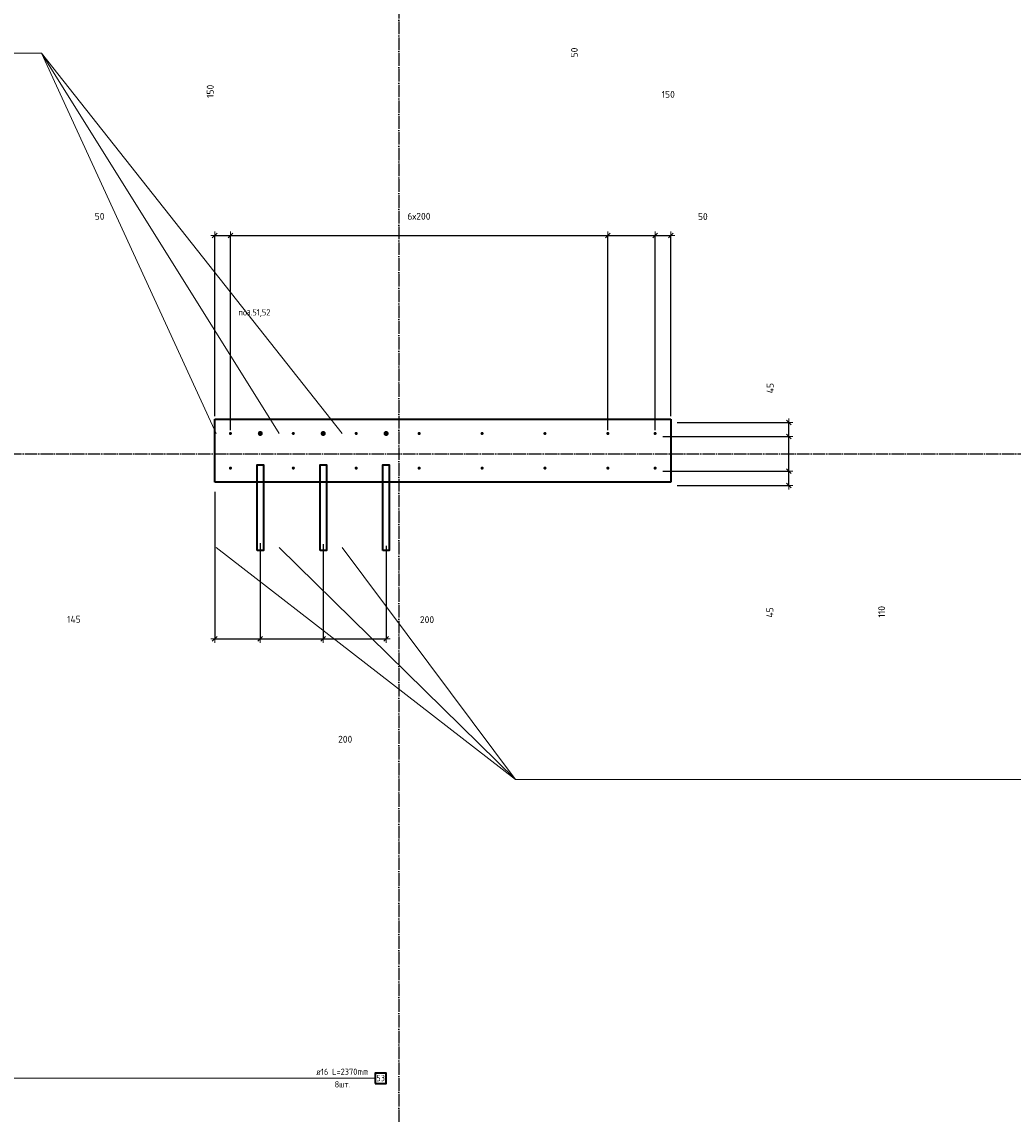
# Model space of a CAD drawing. Header units: millimetres. Extents: x 27309 to 183995, y -852 to 48500.
# Tile 19 of 93: x 130702 to 133853, y 34602 to 38073. Entities that reach past the tile are written whole.
import ezdxf

# ---------------------------------------------------------------- set-up
doc = ezdxf.new("R2010")
doc.units = ezdxf.units.MM
doc.header["$PDMODE"] = 65
doc.linetypes.add('______11', pattern=[50, 40, -5, 0, -5])
doc.linetypes.add('______5', pattern=[110, 80, -10, 10, -10])
for name, color, linetype, lineweight in [('Standard', 7, 'Continuous', 25), ('Арм.стержн. Выпуски', 180, 'Continuous', 35), ('Размерная линия_ общее', 7, 'Continuous', 13)]:
    doc.layers.add(name, color=color, linetype=linetype, lineweight=lineweight)
doc.layers.add('Осевая линия_ общее', color=7, linetype='______5', lineweight=13, true_color=0xa0a0a0)
doc.styles.add('ISOCPEUR', font='ISOCPEUR')
doc.dimstyles.new('DIMSTYLE_3', dxfattribs={"dimtxt": 22, "dimasz": 25, "dimexe": 0, "dimexo": 0, "dimgap": 11, "dimtad": 2, "dimdec": 0, "dimrnd": 5, "dimzin": 12, "dimdsep": 46, "dimtxsty": 'ISOCPEUR', "dimblk1": 'ALL_ML_STRICH', "dimblk2": 'ALL_ML_STRICH', "dimsah": 1, "dimcen": 0, "dimclrd": 7, "dimclre": 256, "dimclrt": 7, "dimadec": 0, "dimazin": 0, "dimtfac": 1, "dimtdec": 0, "dimtix": 1, "dimtmove": 2, "dimatfit": 3, "dimfxl": 0, "dimtzin": 0, "dimlwd": 0, "dimlwe": -3, "dimarcsym": 0})
doc.dimstyles.new('DIMSTYLE_5', dxfattribs={"dimtxt": 22, "dimasz": 25, "dimexe": 0, "dimexo": 0, "dimgap": 11, "dimtad": 2, "dimdec": 0, "dimrnd": 5, "dimzin": 12, "dimdsep": 46, "dimtxsty": 'ISOCPEUR', "dimblk1": 'ALL_ML_STRICH', "dimblk2": 'ALL_ML_STRICH', "dimsah": 1, "dimcen": 0, "dimclrd": 7, "dimclre": 256, "dimclrt": 7, "dimadec": 0, "dimazin": 0, "dimtfac": 1, "dimtdec": 0, "dimtix": 1, "dimtmove": 2, "dimatfit": 3, "dimfxl": 0, "dimtvp": 1.2, "dimtzin": 0, "dimlwd": 0, "dimlwe": -3, "dimarcsym": 0})
doc.dimstyles.new('DIMSTYLE_7', dxfattribs={"dimtxt": 22, "dimasz": 25, "dimexe": 0, "dimexo": 0, "dimgap": 11, "dimtad": 0, "dimdec": 0, "dimrnd": 5, "dimzin": 12, "dimdsep": 46, "dimtxsty": 'ISOCPEUR', "dimblk1": 'ALL_ML_STRICH', "dimblk2": 'ALL_ML_STRICH', "dimsah": 1, "dimcen": 0, "dimclrd": 7, "dimclre": 256, "dimclrt": 7, "dimadec": 0, "dimazin": 0, "dimtfac": 1, "dimtdec": 0, "dimtix": 1, "dimtmove": 2, "dimatfit": 3, "dimfxl": 0, "dimtzin": 0, "dimlwd": 0, "dimlwe": -3, "dimarcsym": 0})

# ---------------------------------------------------------------- blocks, each defined once
blk = doc.blocks.new('ALL_ML_STRICH')
at = {"color": 0, "linetype": 'ByBlock', "lineweight": -2}
for p, q in [((-1, 0), (0.5, 0)), ((-0.3, -0.3), (0.3, 0.3)), ((0, -0.5), (0, 0.5))]:
    blk.add_line(p, q, dxfattribs=at)
blk = doc.blocks.new('*D54')
at = {"layer": 'DEFPOINTS', "color": 7, "linetype": 'Continuous', "lineweight": 13, "transparency": 33554687}
for p in [(131945, 38370), (131990, 38320), (132518.5, 38320)]:
    blk.add_point(p, dxfattribs=at)
at = {"layer": 'Размерная линия_ общее', "color": 253, "linetype": 'Continuous', "lineweight": -2, "true_color": 0xa0a0a0, "transparency": 33554687}
for p, q in [((131965, 38370), (132518.5, 38370)), ((132010, 38320), (132518.5, 38320))]:
    blk.add_line(p, q, dxfattribs=at)
at = {"layer": 'Размерная линия_ общее', "color": 7, "linetype": 'Continuous', "lineweight": -2, "transparency": 33554687}
blk.add_line((132518.5, 38320), (132518.5, 38370), dxfattribs=at)
at = {"layer": 'Размерная линия_ общее', "color": 7, "linetype": 'Continuous', "lineweight": 13, "transparency": 33554687, "xscale": 25, "yscale": 25, "zscale": 25}
for p, rotation in [((132518.5, 38370), 90), ((132518.5, 38320), 270)]:
    blk.add_blockref('ALL_ML_STRICH', p, dxfattribs=dict(at, rotation=rotation))
at = {"layer": 'Размерная линия_ общее', "color": 7, "linetype": 'Continuous', "lineweight": 13, "transparency": 33554687, "insert": (132458.2, 37975.5), "char_height": 22, "width": 44, "attachment_point": 5, "rotation": 90, "style": 'ISOCPEUR'}
blk.add_mtext('\\A1;{50}', dxfattribs=at)
blk = doc.blocks.new('*D67')
at = {"layer": 'DEFPOINTS', "color": 7, "linetype": 'Continuous', "lineweight": 13, "transparency": 33554687}
for p in [(131631.5, 38470), (131362.1, 38320), (131810, 38320)]:
    blk.add_point(p, dxfattribs=at)
at = {"layer": 'Размерная линия_ общее', "color": 253, "linetype": 'Continuous', "lineweight": -2, "true_color": 0xa0a0a0, "transparency": 33554687}
for p, q in [((131611.5, 38470), (131362.1, 38470)), ((131790, 38320), (131362.1, 38320))]:
    blk.add_line(p, q, dxfattribs=at)
at = {"layer": 'Размерная линия_ общее', "color": 7, "linetype": 'Continuous', "lineweight": -2, "transparency": 33554687}
blk.add_line((131362.1, 38320), (131362.1, 38470), dxfattribs=at)
at = {"layer": 'Размерная линия_ общее', "color": 7, "linetype": 'Continuous', "lineweight": 13, "transparency": 33554687, "xscale": 25, "yscale": 25, "zscale": 25}
for p, rotation in [((131362.1, 38470), 90), ((131362.1, 38320), 270)]:
    blk.add_blockref('ALL_ML_STRICH', p, dxfattribs=dict(at, rotation=rotation))
at = {"layer": 'Размерная линия_ общее', "color": 7, "linetype": 'Continuous', "lineweight": 13, "transparency": 33554687, "insert": (131300.9, 37852.1), "char_height": 22, "width": 66, "attachment_point": 5, "rotation": 90, "style": 'ISOCPEUR'}
blk.add_mtext('\\A1;{150}', dxfattribs=at)
blk = doc.blocks.new('*D445')
at = {"layer": 'DEFPOINTS', "color": 7, "linetype": 'Continuous', "lineweight": 13, "transparency": 33554687}
for p in [(131315, 36600), (131460, 36436.4), (131315, 36112.2)]:
    blk.add_point(p, dxfattribs=at)
at = {"layer": 'Размерная линия_ общее', "color": 253, "linetype": 'Continuous', "lineweight": -2, "true_color": 0xa0a0a0, "transparency": 33554687}
for p, q in [((131315, 36580), (131315, 36112.2)), ((131460, 36416.4), (131460, 36112.2))]:
    blk.add_line(p, q, dxfattribs=at)
at = {"layer": 'Размерная линия_ общее', "color": 7, "linetype": 'Continuous', "lineweight": -2, "transparency": 33554687}
blk.add_line((131315, 36112.2), (131460, 36112.2), dxfattribs=at)
at = {"layer": 'Размерная линия_ общее', "color": 7, "linetype": 'Continuous', "lineweight": 13, "transparency": 33554687, "xscale": 25, "yscale": 25, "zscale": 25, "rotation": 180}
blk.add_blockref('ALL_ML_STRICH', (131315, 36112.2), dxfattribs=at)
at = {"layer": 'Размерная линия_ общее', "color": 7, "linetype": 'Continuous', "lineweight": 13, "transparency": 33554687, "xscale": 25, "yscale": 25, "zscale": 25}
blk.add_blockref('ALL_ML_STRICH', (131460, 36112.2), dxfattribs=at)
at = {"layer": 'Размерная линия_ общее', "color": 7, "linetype": 'Continuous', "lineweight": 13, "transparency": 33554687, "insert": (130867.4, 36174.6), "char_height": 22, "width": 66, "attachment_point": 5, "style": 'ISOCPEUR'}
blk.add_mtext('\\A1;{145}', dxfattribs=at)
blk = doc.blocks.new('*D446')
at = {"layer": 'DEFPOINTS', "color": 7, "linetype": 'Continuous', "lineweight": 13, "transparency": 33554687}
for p in [(131460, 36436.4), (131660, 36433), (131460, 36112.2)]:
    blk.add_point(p, dxfattribs=at)
at = {"layer": 'Размерная линия_ общее', "color": 253, "linetype": 'Continuous', "lineweight": -2, "true_color": 0xa0a0a0, "transparency": 33554687}
for p, q in [((131460, 36416.4), (131460, 36112.2)), ((131660, 36413), (131660, 36112.2))]:
    blk.add_line(p, q, dxfattribs=at)
at = {"layer": 'Размерная линия_ общее', "color": 7, "linetype": 'Continuous', "lineweight": -2, "transparency": 33554687}
blk.add_line((131460, 36112.2), (131660, 36112.2), dxfattribs=at)
at = {"layer": 'Размерная линия_ общее', "color": 7, "linetype": 'Continuous', "lineweight": 13, "transparency": 33554687, "xscale": 25, "yscale": 25, "zscale": 25, "rotation": 180}
blk.add_blockref('ALL_ML_STRICH', (131460, 36112.2), dxfattribs=at)
at = {"layer": 'Размерная линия_ общее', "color": 7, "linetype": 'Continuous', "lineweight": 13, "transparency": 33554687, "xscale": 25, "yscale": 25, "zscale": 25}
blk.add_blockref('ALL_ML_STRICH', (131660, 36112.2), dxfattribs=at)
at = {"layer": 'Размерная линия_ общее', "color": 7, "linetype": 'Continuous', "lineweight": 13, "transparency": 33554687, "insert": (131729.8, 35793.5), "char_height": 22, "width": 66, "attachment_point": 5, "style": 'ISOCPEUR'}
blk.add_mtext('\\A1;{200}', dxfattribs=at)
blk = doc.blocks.new('*D447')
at = {"layer": 'DEFPOINTS', "color": 7, "linetype": 'Continuous', "lineweight": 13, "transparency": 33554687}
for p in [(131660, 36433), (131860, 36428), (131660, 36112.2)]:
    blk.add_point(p, dxfattribs=at)
at = {"layer": 'Размерная линия_ общее', "color": 253, "linetype": 'Continuous', "lineweight": -2, "true_color": 0xa0a0a0, "transparency": 33554687}
for p, q in [((131660, 36413), (131660, 36112.2)), ((131860, 36408), (131860, 36112.2))]:
    blk.add_line(p, q, dxfattribs=at)
at = {"layer": 'Размерная линия_ общее', "color": 7, "linetype": 'Continuous', "lineweight": -2, "transparency": 33554687}
blk.add_line((131660, 36112.2), (131860, 36112.2), dxfattribs=at)
at = {"layer": 'Размерная линия_ общее', "color": 7, "linetype": 'Continuous', "lineweight": 13, "transparency": 33554687, "xscale": 25, "yscale": 25, "zscale": 25, "rotation": 180}
blk.add_blockref('ALL_ML_STRICH', (131660, 36112.2), dxfattribs=at)
at = {"layer": 'Размерная линия_ общее', "color": 7, "linetype": 'Continuous', "lineweight": 13, "transparency": 33554687, "xscale": 25, "yscale": 25, "zscale": 25}
blk.add_blockref('ALL_ML_STRICH', (131860, 36112.2), dxfattribs=at)
at = {"layer": 'Размерная линия_ общее', "color": 7, "linetype": 'Continuous', "lineweight": 13, "transparency": 33554687, "insert": (131990, 36173.5), "char_height": 22, "width": 66, "attachment_point": 5, "style": 'ISOCPEUR'}
blk.add_mtext('\\A1;{200}', dxfattribs=at)
blk = doc.blocks.new('*D448')
at = {"layer": 'DEFPOINTS', "color": 7, "linetype": 'Continuous', "lineweight": 13, "transparency": 33554687}
for p in [(132720, 36645), (132765, 36600), (133140.6, 36600)]:
    blk.add_point(p, dxfattribs=at)
at = {"layer": 'Размерная линия_ общее', "color": 253, "linetype": 'Continuous', "lineweight": -2, "true_color": 0xa0a0a0, "transparency": 33554687}
for p, q in [((132740, 36645), (133140.6, 36645)), ((132785, 36600), (133140.6, 36600))]:
    blk.add_line(p, q, dxfattribs=at)
at = {"layer": 'Размерная линия_ общее', "color": 7, "linetype": 'Continuous', "lineweight": -2, "transparency": 33554687}
blk.add_line((133140.6, 36600), (133140.6, 36645), dxfattribs=at)
at = {"layer": 'Размерная линия_ общее', "color": 7, "linetype": 'Continuous', "lineweight": 13, "transparency": 33554687, "xscale": 25, "yscale": 25, "zscale": 25}
for p, rotation in [((133140.6, 36645), 90), ((133140.6, 36600), 270)]:
    blk.add_blockref('ALL_ML_STRICH', p, dxfattribs=dict(at, rotation=rotation))
at = {"layer": 'Размерная линия_ общее', "color": 7, "linetype": 'Continuous', "lineweight": 13, "transparency": 33554687, "insert": (133080, 36196.2), "char_height": 22, "width": 44, "attachment_point": 5, "rotation": 90, "style": 'ISOCPEUR'}
blk.add_mtext('\\A1;{45}', dxfattribs=at)
blk = doc.blocks.new('*D449')
at = {"layer": 'DEFPOINTS', "color": 7, "linetype": 'Continuous', "lineweight": 13, "transparency": 33554687}
for p in [(132720, 36755), (132720, 36645), (133140.6, 36645)]:
    blk.add_point(p, dxfattribs=at)
at = {"layer": 'Размерная линия_ общее', "color": 253, "linetype": 'Continuous', "lineweight": -2, "true_color": 0xa0a0a0, "transparency": 33554687}
for p, q in [((132740, 36755), (133140.6, 36755)), ((132740, 36645), (133140.6, 36645))]:
    blk.add_line(p, q, dxfattribs=at)
at = {"layer": 'Размерная линия_ общее', "color": 7, "linetype": 'Continuous', "lineweight": -2, "transparency": 33554687}
blk.add_line((133140.6, 36645), (133140.6, 36755), dxfattribs=at)
at = {"layer": 'Размерная линия_ общее', "color": 7, "linetype": 'Continuous', "lineweight": 13, "transparency": 33554687, "xscale": 25, "yscale": 25, "zscale": 25}
for p, rotation in [((133140.6, 36755), 90), ((133140.6, 36645), 270)]:
    blk.add_blockref('ALL_ML_STRICH', p, dxfattribs=dict(at, rotation=rotation))
at = {"layer": 'Размерная линия_ общее', "color": 7, "linetype": 'Continuous', "lineweight": 13, "transparency": 33554687, "insert": (133435.2, 36198.4), "char_height": 22, "width": 66, "attachment_point": 5, "rotation": 90, "style": 'ISOCPEUR'}
blk.add_mtext('\\A1;{110}', dxfattribs=at)
blk = doc.blocks.new('*D450')
at = {"layer": 'DEFPOINTS', "color": 7, "linetype": 'Continuous', "lineweight": 13, "transparency": 33554687}
for p in [(132765, 36800), (132720, 36755), (133140.6, 36755)]:
    blk.add_point(p, dxfattribs=at)
at = {"layer": 'Размерная линия_ общее', "color": 253, "linetype": 'Continuous', "lineweight": -2, "true_color": 0xa0a0a0, "transparency": 33554687}
for p, q in [((132785, 36800), (133140.6, 36800)), ((132740, 36755), (133140.6, 36755))]:
    blk.add_line(p, q, dxfattribs=at)
at = {"layer": 'Размерная линия_ общее', "color": 7, "linetype": 'Continuous', "lineweight": -2, "transparency": 33554687}
blk.add_line((133140.6, 36755), (133140.6, 36800), dxfattribs=at)
at = {"layer": 'Размерная линия_ общее', "color": 7, "linetype": 'Continuous', "lineweight": 13, "transparency": 33554687, "xscale": 25, "yscale": 25, "zscale": 25}
for p, rotation in [((133140.6, 36800), 90), ((133140.6, 36755), 270)]:
    blk.add_blockref('ALL_ML_STRICH', p, dxfattribs=dict(at, rotation=rotation))
at = {"layer": 'Размерная линия_ общее', "color": 7, "linetype": 'Continuous', "lineweight": 13, "transparency": 33554687, "insert": (133081, 36908.9), "char_height": 22, "width": 44, "attachment_point": 5, "rotation": 90, "style": 'ISOCPEUR'}
blk.add_mtext('\\A1;{45}', dxfattribs=at)
blk = doc.blocks.new('*D451')
at = {"layer": 'DEFPOINTS', "color": 7, "linetype": 'Continuous', "lineweight": 13, "transparency": 33554687}
for p in [(131315, 37394.1), (131315, 36800), (131365, 36755)]:
    blk.add_point(p, dxfattribs=at)
at = {"layer": 'Размерная линия_ общее', "color": 253, "linetype": 'Continuous', "lineweight": -2, "true_color": 0xa0a0a0, "transparency": 33554687}
for p, q in [((131315, 36820), (131315, 37394.1)), ((131365, 36775), (131365, 37394.1))]:
    blk.add_line(p, q, dxfattribs=at)
at = {"layer": 'Размерная линия_ общее', "color": 7, "linetype": 'Continuous', "lineweight": -2, "transparency": 33554687}
blk.add_line((131315, 37394.1), (131365, 37394.1), dxfattribs=at)
at = {"layer": 'Размерная линия_ общее', "color": 7, "linetype": 'Continuous', "lineweight": 13, "transparency": 33554687, "xscale": 25, "yscale": 25, "zscale": 25, "rotation": 180}
blk.add_blockref('ALL_ML_STRICH', (131315, 37394.1), dxfattribs=at)
at = {"layer": 'Размерная линия_ общее', "color": 7, "linetype": 'Continuous', "lineweight": 13, "transparency": 33554687, "xscale": 25, "yscale": 25, "zscale": 25}
blk.add_blockref('ALL_ML_STRICH', (131365, 37394.1), dxfattribs=at)
at = {"layer": 'Размерная линия_ общее', "color": 7, "linetype": 'Continuous', "lineweight": 13, "transparency": 33554687, "insert": (130949.2, 37455), "char_height": 22, "width": 44, "attachment_point": 5, "style": 'ISOCPEUR'}
blk.add_mtext('\\A1;{50}', dxfattribs=at)
blk = doc.blocks.new('*D452')
at = {"layer": 'DEFPOINTS', "color": 7, "linetype": 'Continuous', "lineweight": 13, "transparency": 33554687}
for p in [(131365, 37394.1), (131365, 36755), (132565, 36755)]:
    blk.add_point(p, dxfattribs=at)
at = {"layer": 'Размерная линия_ общее', "color": 253, "linetype": 'Continuous', "lineweight": -2, "true_color": 0xa0a0a0, "transparency": 33554687}
for p, q in [((131365, 36775), (131365, 37394.1)), ((132565, 36775), (132565, 37394.1))]:
    blk.add_line(p, q, dxfattribs=at)
at = {"layer": 'Размерная линия_ общее', "color": 7, "linetype": 'Continuous', "lineweight": -2, "transparency": 33554687}
blk.add_line((131365, 37394.1), (132565, 37394.1), dxfattribs=at)
at = {"layer": 'Размерная линия_ общее', "color": 7, "linetype": 'Continuous', "lineweight": 13, "transparency": 33554687, "xscale": 25, "yscale": 25, "zscale": 25, "rotation": 180}
blk.add_blockref('ALL_ML_STRICH', (131365, 37394.1), dxfattribs=at)
at = {"layer": 'Размерная линия_ общее', "color": 7, "linetype": 'Continuous', "lineweight": 13, "transparency": 33554687, "xscale": 25, "yscale": 25, "zscale": 25}
blk.add_blockref('ALL_ML_STRICH', (132565, 37394.1), dxfattribs=at)
at = {"layer": 'Размерная линия_ общее', "color": 7, "linetype": 'Continuous', "lineweight": 13, "transparency": 33554687, "insert": (131927.6, 37466.1), "char_height": 22, "width": 1.1, "attachment_point": 1, "line_spacing_factor": 0.60241, "style": 'ISOCPEUR'}
blk.add_mtext('6х200', dxfattribs=at)
blk = doc.blocks.new('*D453')
at = {"layer": 'DEFPOINTS', "color": 7, "linetype": 'Continuous', "lineweight": 13, "transparency": 33554687}
for p in [(132565, 37394.1), (132565, 36755), (132715, 36755)]:
    blk.add_point(p, dxfattribs=at)
at = {"layer": 'Размерная линия_ общее', "color": 253, "linetype": 'Continuous', "lineweight": -2, "true_color": 0xa0a0a0, "transparency": 33554687}
for p, q in [((132565, 36775), (132565, 37394.1)), ((132715, 36775), (132715, 37394.1))]:
    blk.add_line(p, q, dxfattribs=at)
at = {"layer": 'Размерная линия_ общее', "color": 7, "linetype": 'Continuous', "lineweight": -2, "transparency": 33554687}
blk.add_line((132565, 37394.1), (132715, 37394.1), dxfattribs=at)
at = {"layer": 'Размерная линия_ общее', "color": 7, "linetype": 'Continuous', "lineweight": 13, "transparency": 33554687, "xscale": 25, "yscale": 25, "zscale": 25, "rotation": 180}
blk.add_blockref('ALL_ML_STRICH', (132565, 37394.1), dxfattribs=at)
at = {"layer": 'Размерная линия_ общее', "color": 7, "linetype": 'Continuous', "lineweight": 13, "transparency": 33554687, "xscale": 25, "yscale": 25, "zscale": 25}
blk.add_blockref('ALL_ML_STRICH', (132715, 37394.1), dxfattribs=at)
at = {"layer": 'Размерная линия_ общее', "color": 7, "linetype": 'Continuous', "lineweight": 13, "transparency": 33554687, "insert": (132756.8, 37842.3), "char_height": 22, "width": 66, "attachment_point": 5, "style": 'ISOCPEUR'}
blk.add_mtext('\\A1;{150}', dxfattribs=at)
blk = doc.blocks.new('*D454')
at = {"layer": 'DEFPOINTS', "color": 7, "linetype": 'Continuous', "lineweight": 13, "transparency": 33554687}
for p in [(132715, 37394.1), (132765, 36800), (132715, 36755)]:
    blk.add_point(p, dxfattribs=at)
at = {"layer": 'Размерная линия_ общее', "color": 253, "linetype": 'Continuous', "lineweight": -2, "true_color": 0xa0a0a0, "transparency": 33554687}
for p, q in [((132715, 36775), (132715, 37394.1)), ((132765, 36820), (132765, 37394.1))]:
    blk.add_line(p, q, dxfattribs=at)
at = {"layer": 'Размерная линия_ общее', "color": 7, "linetype": 'Continuous', "lineweight": -2, "transparency": 33554687}
blk.add_line((132715, 37394.1), (132765, 37394.1), dxfattribs=at)
at = {"layer": 'Размерная линия_ общее', "color": 7, "linetype": 'Continuous', "lineweight": 13, "transparency": 33554687, "xscale": 25, "yscale": 25, "zscale": 25, "rotation": 180}
blk.add_blockref('ALL_ML_STRICH', (132715, 37394.1), dxfattribs=at)
at = {"layer": 'Размерная линия_ общее', "color": 7, "linetype": 'Continuous', "lineweight": 13, "transparency": 33554687, "xscale": 25, "yscale": 25, "zscale": 25}
blk.add_blockref('ALL_ML_STRICH', (132765, 37394.1), dxfattribs=at)
at = {"layer": 'Размерная линия_ общее', "color": 7, "linetype": 'Continuous', "lineweight": 13, "transparency": 33554687, "insert": (132866.7, 37454.2), "char_height": 22, "width": 44, "attachment_point": 5, "style": 'ISOCPEUR'}
blk.add_mtext('\\A1;{50}', dxfattribs=at)

msp = doc.modelspace()

# ---------------------------------------------------------------- hatches: boundary and pattern name
at = {"layer": 'Арм.стержн. Выпуски', "linetype": 'Continuous', "lineweight": 35, "transparency": 33554687}
for color, points in [(4, [(131370, 36765), (131369.6, 36766.9), (131368.5, 36768.5), (131366.9, 36769.6), (131365, 36770), (131363.1, 36769.6), (131361.5, 36768.5), (131360.4, 36766.9), (131360, 36765), (131360.4, 36763.1), (131361.5, 36761.5), (131363.1, 36760.4), (131365, 36760), (131366.9, 36760.4), (131368.5, 36761.5), (131369.6, 36763.1)]), (7, [(131468, 36765), (131467.4, 36768.1), (131465.7, 36770.7), (131463.1, 36772.4), (131460, 36773), (131456.9, 36772.4), (131454.3, 36770.7), (131452.6, 36768.1), (131452, 36765), (131452.6, 36761.9), (131454.3, 36759.3), (131456.9, 36757.6), (131460, 36757), (131463.1, 36757.6), (131465.7, 36759.3), (131467.4, 36761.9)]), (4, [(131570, 36765), (131569.6, 36766.9), (131568.5, 36768.5), (131566.9, 36769.6), (131565, 36770), (131563.1, 36769.6), (131561.5, 36768.5), (131560.4, 36766.9), (131560, 36765), (131560.4, 36763.1), (131561.5, 36761.5), (131563.1, 36760.4), (131565, 36760), (131566.9, 36760.4), (131568.5, 36761.5), (131569.6, 36763.1)]), (7, [(131668, 36765), (131667.4, 36768.1), (131665.7, 36770.7), (131663.1, 36772.4), (131660, 36773), (131656.9, 36772.4), (131654.3, 36770.7), (131652.6, 36768.1), (131652, 36765), (131652.6, 36761.9), (131654.3, 36759.3), (131656.9, 36757.6), (131660, 36757), (131663.1, 36757.6), (131665.7, 36759.3), (131667.4, 36761.9)]), (4, [(131770, 36765), (131769.6, 36766.9), (131768.5, 36768.5), (131766.9, 36769.6), (131765, 36770), (131763.1, 36769.6), (131761.5, 36768.5), (131760.4, 36766.9), (131760, 36765), (131760.4, 36763.1), (131761.5, 36761.5), (131763.1, 36760.4), (131765, 36760), (131766.9, 36760.4), (131768.5, 36761.5), (131769.6, 36763.1)]), (7, [(131868, 36765), (131867.4, 36768.1), (131865.7, 36770.7), (131863.1, 36772.4), (131860, 36773), (131856.9, 36772.4), (131854.3, 36770.7), (131852.6, 36768.1), (131852, 36765), (131852.6, 36761.9), (131854.3, 36759.3), (131856.9, 36757.6), (131860, 36757), (131863.1, 36757.6), (131865.7, 36759.3), (131867.4, 36761.9)]), (4, [(131970, 36765), (131969.6, 36766.9), (131968.5, 36768.5), (131966.9, 36769.6), (131965, 36770), (131963.1, 36769.6), (131961.5, 36768.5), (131960.4, 36766.9), (131960, 36765), (131960.4, 36763.1), (131961.5, 36761.5), (131963.1, 36760.4), (131965, 36760), (131966.9, 36760.4), (131968.5, 36761.5), (131969.6, 36763.1)]), (4, [(132170, 36765), (132169.6, 36766.9), (132168.5, 36768.5), (132166.9, 36769.6), (132165, 36770), (132163.1, 36769.6), (132161.5, 36768.5), (132160.4, 36766.9), (132160, 36765), (132160.4, 36763.1), (132161.5, 36761.5), (132163.1, 36760.4), (132165, 36760), (132166.9, 36760.4), (132168.5, 36761.5), (132169.6, 36763.1)]), (4, [(132370, 36765), (132369.6, 36766.9), (132368.5, 36768.5), (132366.9, 36769.6), (132365, 36770), (132363.1, 36769.6), (132361.5, 36768.5), (132360.4, 36766.9), (132360, 36765), (132360.4, 36763.1), (132361.5, 36761.5), (132363.1, 36760.4), (132365, 36760), (132366.9, 36760.4), (132368.5, 36761.5), (132369.6, 36763.1)]), (4, [(132570, 36765), (132569.6, 36766.9), (132568.5, 36768.5), (132566.9, 36769.6), (132565, 36770), (132563.1, 36769.6), (132561.5, 36768.5), (132560.4, 36766.9), (132560, 36765), (132560.4, 36763.1), (132561.5, 36761.5), (132563.1, 36760.4), (132565, 36760), (132566.9, 36760.4), (132568.5, 36761.5), (132569.6, 36763.1)]), (4, [(132720, 36765), (132719.6, 36766.9), (132718.5, 36768.5), (132716.9, 36769.6), (132715, 36770), (132713.1, 36769.6), (132711.5, 36768.5), (132710.4, 36766.9), (132710, 36765), (132710.4, 36763.1), (132711.5, 36761.5), (132713.1, 36760.4), (132715, 36760), (132716.9, 36760.4), (132718.5, 36761.5), (132719.6, 36763.1)]), (4, [(131370, 36655), (131369.6, 36656.9), (131368.5, 36658.5), (131366.9, 36659.6), (131365, 36660), (131363.1, 36659.6), (131361.5, 36658.5), (131360.4, 36656.9), (131360, 36655), (131360.4, 36653.1), (131361.5, 36651.5), (131363.1, 36650.4), (131365, 36650), (131366.9, 36650.4), (131368.5, 36651.5), (131369.6, 36653.1)]), (4, [(131570, 36655), (131569.6, 36656.9), (131568.5, 36658.5), (131566.9, 36659.6), (131565, 36660), (131563.1, 36659.6), (131561.5, 36658.5), (131560.4, 36656.9), (131560, 36655), (131560.4, 36653.1), (131561.5, 36651.5), (131563.1, 36650.4), (131565, 36650), (131566.9, 36650.4), (131568.5, 36651.5), (131569.6, 36653.1)]), (4, [(131770, 36655), (131769.6, 36656.9), (131768.5, 36658.5), (131766.9, 36659.6), (131765, 36660), (131763.1, 36659.6), (131761.5, 36658.5), (131760.4, 36656.9), (131760, 36655), (131760.4, 36653.1), (131761.5, 36651.5), (131763.1, 36650.4), (131765, 36650), (131766.9, 36650.4), (131768.5, 36651.5), (131769.6, 36653.1)]), (4, [(131970, 36655), (131969.6, 36656.9), (131968.5, 36658.5), (131966.9, 36659.6), (131965, 36660), (131963.1, 36659.6), (131961.5, 36658.5), (131960.4, 36656.9), (131960, 36655), (131960.4, 36653.1), (131961.5, 36651.5), (131963.1, 36650.4), (131965, 36650), (131966.9, 36650.4), (131968.5, 36651.5), (131969.6, 36653.1)]), (4, [(132170, 36655), (132169.6, 36656.9), (132168.5, 36658.5), (132166.9, 36659.6), (132165, 36660), (132163.1, 36659.6), (132161.5, 36658.5), (132160.4, 36656.9), (132160, 36655), (132160.4, 36653.1), (132161.5, 36651.5), (132163.1, 36650.4), (132165, 36650), (132166.9, 36650.4), (132168.5, 36651.5), (132169.6, 36653.1)]), (4, [(132370, 36655), (132369.6, 36656.9), (132368.5, 36658.5), (132366.9, 36659.6), (132365, 36660), (132363.1, 36659.6), (132361.5, 36658.5), (132360.4, 36656.9), (132360, 36655), (132360.4, 36653.1), (132361.5, 36651.5), (132363.1, 36650.4), (132365, 36650), (132366.9, 36650.4), (132368.5, 36651.5), (132369.6, 36653.1)]), (4, [(132570, 36655), (132569.6, 36656.9), (132568.5, 36658.5), (132566.9, 36659.6), (132565, 36660), (132563.1, 36659.6), (132561.5, 36658.5), (132560.4, 36656.9), (132560, 36655), (132560.4, 36653.1), (132561.5, 36651.5), (132563.1, 36650.4), (132565, 36650), (132566.9, 36650.4), (132568.5, 36651.5), (132569.6, 36653.1)]), (4, [(132720, 36655), (132719.6, 36656.9), (132718.5, 36658.5), (132716.9, 36659.6), (132715, 36660), (132713.1, 36659.6), (132711.5, 36658.5), (132710.4, 36656.9), (132710, 36655), (132710.4, 36653.1), (132711.5, 36651.5), (132713.1, 36650.4), (132715, 36650), (132716.9, 36650.4), (132718.5, 36651.5), (132719.6, 36653.1)])]:
    msp.add_hatch(color=color, dxfattribs=at).paths.add_polyline_path(points)

# ---------------------------------------------------------------- linework, layer by layer
at = {"color": 7, "linetype": 'Continuous', "lineweight": 35, "transparency": 33554687}
for p, q in [((131315, 36610), (131315, 36810)), ((131315, 36810), (132765, 36810)), ((132765, 36810), (132765, 36610)), ((132765, 36610), (131315, 36610))]:
    msp.add_line(p, q, dxfattribs=at)
at = {"layer": 'Арм.стержн. Выпуски', "color": 7, "linetype": 'Continuous', "lineweight": 13, "transparency": 33554687}
for p, q in [((128864.8, 37973.2), (130764.8, 37973.2)), ((130764.8, 37973.2), (131320, 36765)), ((130764.8, 37973.2), (131720, 36765)), ((130764.8, 37973.2), (131520, 36765)), ((132271.4, 35665.6), (131320, 36403)), ((132271.4, 35665.6), (131520, 36403)), ((132271.4, 35665.6), (131720, 36403)), ((132271.4, 35665.6), (134211.4, 35665.6)), ((129925.4, 34716.3), (131825.4, 34716.3))]:
    msp.add_line(p, q, dxfattribs=at)
at = {"layer": 'Арм.стержн. Выпуски', "color": 7, "linetype": 'Continuous', "lineweight": 35, "transparency": 33554687}
for points in [[(131450, 36393), (131450, 36665), (131470, 36665), (131470, 36393), (131450, 36393)], [(131650, 36393), (131650, 36665), (131670, 36665), (131670, 36393), (131650, 36393)], [(131850, 36393), (131850, 36665), (131870, 36665), (131870, 36393), (131850, 36393)], [(131825.4, 34699.6), (131860.1, 34699.6), (131860.1, 34733), (131825.4, 34733), (131825.4, 34699.6)]]:
    msp.add_lwpolyline(points, dxfattribs=at)
at = {"layer": 'Осевая линия_ общее', "color": 253, "linetype": '______11', "lineweight": -3, "true_color": 0xa0a0a0, "transparency": 33554687}
for p, q in [((131900, 46340), (131900, 27662.1)), ((125200, 36700), (169325.4, 36700))]:
    msp.add_line(p, q, dxfattribs=at)

# ---------------------------------------------------------------- texts
at = {"layer": 'Standard', "color": 7, "linetype": 'Continuous', "lineweight": 13, "transparency": 33554687, "insert": (131390.1, 37135.2), "char_height": 20, "width": 104.817, "attachment_point": 7, "style": 'ISOCPEUR'}
msp.add_mtext('\\A1;{\\fISOCPEUR|i0|b0;\\H20.000000;\\W0.909091;\\C7;поз.51,52}\\P', dxfattribs=at)
at = {"layer": 'Арм.стержн. Выпуски', "color": 7, "linetype": 'Continuous', "lineweight": 25, "transparency": 33554687, "char_height": 20, "attachment_point": 7, "style": 'ISOCPEUR'}
for s, insert, width in [('\\W0.96;ø16 L=2370mm ', (131637.4, 34727), 195.502), ('\\W0.94;8шт. ', (131696.4, 34687), 77.419), ('\\W0.87;53', (131828.8, 34707), 36.721)]:
    msp.add_mtext(s, dxfattribs=dict(at, insert=insert, width=width))

# ---------------------------------------------------------------- dimensions: what is measured, and where the dimension line sits
at = {"layer": 'Размерная линия_ общее', "color": 7, "linetype": 'Continuous', "lineweight": 13, "transparency": 33554687}
for base, p1, p2, dimstyle, picture, middle in [((131362.1, 38470), (131790, 38320), (131611.5, 38470), 'DIMSTYLE_3', '*D67', (131300.9, 37852.1)), ((132518.5, 38370), (132010, 38320), (131965, 38370), 'DIMSTYLE_3', '*D54', (132458.2, 37975.5)), ((133140.6, 36800), (132740, 36755), (132785, 36800), 'DIMSTYLE_5', '*D450', (133081, 36908.9)), ((133140.6, 36755), (132740, 36645), (132740, 36755), 'DIMSTYLE_7', '*D449', (133435.2, 36198.4)), ((133140.6, 36645), (132785, 36600), (132740, 36645), 'DIMSTYLE_5', '*D448', (133080, 36196.2))]:
    dim = msp.add_linear_dim(base=base, p1=p1, p2=p2, angle=90, dimstyle=dimstyle, override={"dimpost": '<>', "dimclrd": 7, "dimclre": 253, "dimclrt": 7, "dimlwd": 0, "dimlwe": 65533}, dxfattribs=at)
    dim.commit()
    dim.dimension.update_dxf_attribs({"geometry": picture, "text_midpoint": middle, "dimtype": 160})
for base, p1, p2, dimstyle, picture, middle in [((132715, 37394.1), (132565, 36775), (132715, 36775), 'DIMSTYLE_3', '*D453', (132756.8, 37842.3)), ((131365, 37394.1), (131315, 36820), (131365, 36775), 'DIMSTYLE_3', '*D451', (130949.2, 37455)), ((132765, 37394.1), (132715, 36775), (132765, 36820), 'DIMSTYLE_3', '*D454', (132866.7, 37454.2)), ((131460, 36112.2), (131315, 36580), (131460, 36416.4), 'DIMSTYLE_3', '*D445', (130867.4, 36174.6)), ((131660, 36112.2), (131460, 36416.4), (131660, 36413), 'DIMSTYLE_7', '*D446', (131729.8, 35793.5)), ((131860, 36112.2), (131660, 36413), (131860, 36408), 'DIMSTYLE_3', '*D447', (131990, 36173.5))]:
    dim = msp.add_linear_dim(base=base, p1=p1, p2=p2, dimstyle=dimstyle, override={"dimpost": '<>', "dimclrd": 7, "dimclre": 253, "dimclrt": 7, "dimlwd": 0, "dimlwe": 65533}, dxfattribs=at)
    dim.commit()
    dim.dimension.update_dxf_attribs({"geometry": picture, "text_midpoint": middle, "dimtype": 160})
dim = msp.add_linear_dim(base=(132565, 37394.1), p1=(131365, 36775), p2=(132565, 36775), text='6х200', dimstyle='DIMSTYLE_3', override={"dimpost": '<>', "dimclrd": 7, "dimclre": 253, "dimclrt": 7, "dimlwd": 0, "dimlwe": 65533}, dxfattribs=at)
dim.commit()
dim.dimension.update_dxf_attribs({"geometry": '*D452', "text_midpoint": (131965, 37405.1), "dimtype": 160})

doc.saveas('drawing.dxf')
